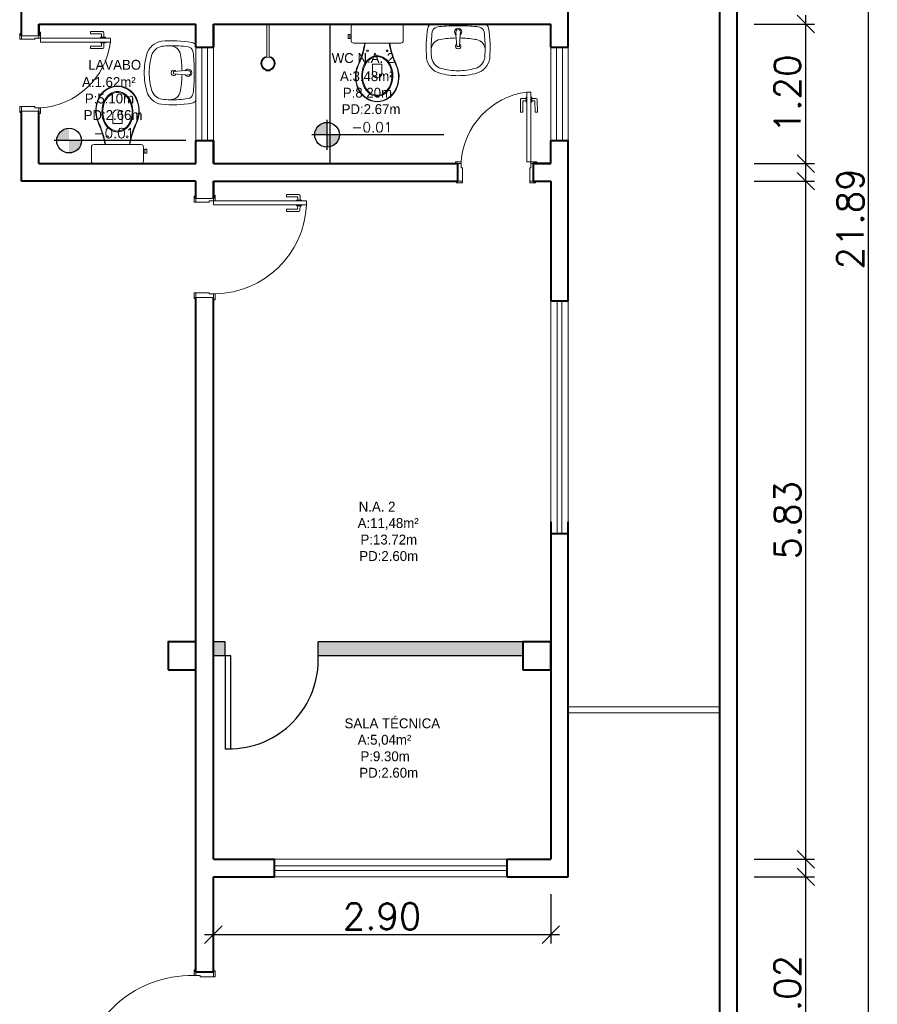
# Model space of a CAD drawing. Header units: millimetres. Extents: x 26 to 1362, y 24 to 358.
# Tile 48 of 256: x 508 to 516, y 141 to 150. Entities that reach past the tile are written whole.
import ezdxf

# ---------------------------------------------------------------- set-up
doc = ezdxf.new("R2010")
doc.units = ezdxf.units.MM
doc.linetypes.add('CONTINU', pattern=[0])
doc.linetypes.add('HIDDEN2', pattern=[4.7625, 3.175, -1.5875])
doc.layers.add('ARQ-PISO', color=8, linetype='Continuous')
doc.layers.add('MB_CONSTRUIR', color=1, linetype='Continuous')
for name, color, linetype, lineweight in [('MB_ALVENARIA', 7, 'Continuous', 40), ('MB_COTA', 7, 'Continuous', 13), ('MB_ESQUADRIA', 7, 'Continuous', 5), ('MB_MOBILIÁRIO', 8, 'Continuous', 13), ('MB_TEXTO_0', 7, 'Continuous', 13)]:
    doc.layers.add(name, color=color, linetype=linetype, lineweight=lineweight)
doc.styles.add('AVANT', font='txt')
doc.styles.add('ROMANS', font='romans.shx')
doc.dimstyles.new('LOHAINA 1-150', dxfattribs={"dimscale": 1.5, "dimtxt": 0.15, "dimasz": 0.1, "dimexe": 0.05, "dimexo": 0.1, "dimgap": 0.03, "dimtad": 1, "dimzin": 5, "dimdsep": 46, "dimtxsty": 'ROMANS', "dimblk": 'OBLIQUE', "dimcen": 0, "dimdle": 0.05, "dimclrd": 256, "dimclre": 256, "dimadec": 0, "dimazin": 0, "dimtfac": 1, "dimtofl": 0, "dimtmove": 2, "dimatfit": 3, "dimfxl": 0.04, "dimtolj": 1, "dimtzin": 1, "dimarcsym": 0})

# ---------------------------------------------------------------- blocks, each defined once
blk = doc.blocks.new('_Oblique')
at = {"color": 0, "linetype": 'ByBlock', "lineweight": -2}
blk.add_line((-0.5, -0.5), (0.5, 0.5), dxfattribs=at)
blk = doc.blocks.new('*D253')
at = {"layer": 'DEFPOINTS', "color": 0, "transparency": 16777216}
for p in [(514.499, 158.9915), (515.6311, 158.9915), (514.499, 137.1015)]:
    blk.add_point(p, dxfattribs=at)
at = {"layer": 'MB_COTA', "lineweight": -2, "transparency": 16777216}
for p, q in [((515.6311, 137.0265), (515.6311, 159.0665)), ((514.649, 158.9915), (515.7061, 158.9915)), ((514.649, 137.1015), (515.7061, 137.1015))]:
    blk.add_line(p, q, dxfattribs=at)
at = {"layer": 'MB_COTA', "lineweight": -2, "transparency": 16777216, "xscale": 0.15, "yscale": 0.15, "zscale": 0.15}
for p, rotation in [((515.6311, 158.9915), 90), ((515.6311, 137.1015), 270)]:
    blk.add_blockref('_Oblique', p, dxfattribs=dict(at, rotation=rotation))
at = {"layer": 'MB_COTA', "color": 0, "transparency": 16777216, "insert": (515.4736, 148.0465), "char_height": 0.225, "attachment_point": 5, "rotation": 90, "style": 'ROMANS'}
blk.add_mtext('\\A1;21.89', dxfattribs=at)
blk = doc.blocks.new('*D254')
at = {"layer": 'DEFPOINTS', "color": 0, "transparency": 16777216}
for p in [(514.499, 149.7215), (515.0914, 149.7215), (514.499, 148.5215)]:
    blk.add_point(p, dxfattribs=at)
at = {"layer": 'MB_COTA', "lineweight": -2, "transparency": 16777216}
for p, q in [((515.0914, 148.4465), (515.0914, 149.7965)), ((514.649, 149.7215), (515.1664, 149.7215)), ((514.649, 148.5215), (515.1664, 148.5215))]:
    blk.add_line(p, q, dxfattribs=at)
at = {"layer": 'MB_COTA', "lineweight": -2, "transparency": 16777216, "xscale": 0.15, "yscale": 0.15, "zscale": 0.15}
for p, rotation in [((515.0914, 149.7215), 90), ((515.0914, 148.5215), 270)]:
    blk.add_blockref('_Oblique', p, dxfattribs=dict(at, rotation=rotation))
at = {"layer": 'MB_COTA', "color": 0, "transparency": 16777216, "insert": (514.9339, 149.1215), "char_height": 0.225, "attachment_point": 5, "rotation": 90, "style": 'ROMANS'}
blk.add_mtext('\\A1;1.20', dxfattribs=at)
blk = doc.blocks.new('*D257')
at = {"layer": 'DEFPOINTS', "color": 0, "transparency": 16777216}
for p in [(514.499, 148.3715), (515.0914, 148.3715), (514.499, 142.5415)]:
    blk.add_point(p, dxfattribs=at)
at = {"layer": 'MB_COTA', "lineweight": -2, "transparency": 16777216}
for p, q in [((515.0914, 142.4665), (515.0914, 148.4465)), ((514.649, 148.3715), (515.1664, 148.3715)), ((514.649, 142.5415), (515.1664, 142.5415))]:
    blk.add_line(p, q, dxfattribs=at)
at = {"layer": 'MB_COTA', "lineweight": -2, "transparency": 16777216, "xscale": 0.15, "yscale": 0.15, "zscale": 0.15}
for p, rotation in [((515.0914, 148.3715), 90), ((515.0914, 142.5415), 270)]:
    blk.add_blockref('_Oblique', p, dxfattribs=dict(at, rotation=rotation))
at = {"layer": 'MB_COTA', "color": 0, "transparency": 16777216, "insert": (514.9339, 145.4565), "char_height": 0.225, "attachment_point": 5, "rotation": 90, "style": 'ROMANS'}
blk.add_mtext('\\A1;5.83', dxfattribs=at)
blk = doc.blocks.new('*D262')
at = {"layer": 'DEFPOINTS', "color": 0, "transparency": 16777216}
for p in [(514.499, 142.3915), (515.0914, 142.3915), (514.499, 140.3715)]:
    blk.add_point(p, dxfattribs=at)
at = {"layer": 'MB_COTA', "lineweight": -2, "transparency": 16777216}
for p, q in [((515.0914, 140.2965), (515.0914, 142.4665)), ((514.649, 142.3915), (515.1664, 142.3915)), ((514.649, 140.3715), (515.1664, 140.3715))]:
    blk.add_line(p, q, dxfattribs=at)
at = {"layer": 'MB_COTA', "lineweight": -2, "transparency": 16777216, "xscale": 0.15, "yscale": 0.15, "zscale": 0.15}
for p, rotation in [((515.0914, 142.3915), 90), ((515.0914, 140.3715), 270)]:
    blk.add_blockref('_Oblique', p, dxfattribs=dict(at, rotation=rotation))
at = {"layer": 'MB_COTA', "color": 0, "transparency": 16777216, "insert": (514.9339, 141.3815), "char_height": 0.225, "attachment_point": 5, "rotation": 90, "style": 'ROMANS'}
blk.add_mtext('\\A1;2.02', dxfattribs=at)
blk = doc.blocks.new('*D265')
at = {"layer": 'DEFPOINTS', "color": 0, "transparency": 16777216}
for p in [(509.999, 142.3915), (512.899, 142.3915), (512.899, 141.894)]:
    blk.add_point(p, dxfattribs=at)
at = {"layer": 'MB_ALVENARIA', "lineweight": -2, "transparency": 16777216}
for p, q in [((509.999, 142.2415), (509.999, 141.819)), ((512.899, 142.2415), (512.899, 141.819)), ((509.924, 141.894), (512.974, 141.894))]:
    blk.add_line(p, q, dxfattribs=at)
at = {"layer": 'MB_ALVENARIA', "lineweight": -2, "transparency": 16777216, "xscale": 0.15, "yscale": 0.15, "zscale": 0.15, "rotation": 180}
blk.add_blockref('_Oblique', (509.999, 141.894), dxfattribs=at)
at = {"layer": 'MB_ALVENARIA', "lineweight": -2, "transparency": 16777216, "xscale": 0.15, "yscale": 0.15, "zscale": 0.15}
blk.add_blockref('_Oblique', (512.899, 141.894), dxfattribs=at)
at = {"layer": 'MB_ALVENARIA', "color": 0, "transparency": 16777216, "insert": (511.449, 142.0515), "char_height": 0.225, "attachment_point": 5, "style": 'ROMANS'}
blk.add_mtext('\\A1;2.90', dxfattribs=at)

msp = doc.modelspace()

# ---------------------------------------------------------------- hatches: boundary and pattern name
at = {"transparency": 33554687}
h = msp.add_hatch(color=9, dxfattribs=at)
h.paths.add_polyline_path([(508.7588, 148.7197), (508.7588, 148.6134, 0.414214), (508.8651, 148.7197)])
h.paths.add_polyline_path([(508.7588, 148.7197), (508.7588, 148.826, 0.414214), (508.6524, 148.7197)])
h = msp.add_hatch(color=9, dxfattribs=at)
h.paths.add_polyline_path([(510.9763, 148.7699), (510.9763, 148.6635, 0.414214), (511.0826, 148.7699)])
h.paths.add_polyline_path([(510.9763, 148.7699), (510.9763, 148.8762, 0.414214), (510.87, 148.7699)])
at = {"layer": 'MB_CONSTRUIR'}
h = msp.add_hatch(color=256, dxfattribs=at)
h.dxf.hatch_style = 1
h.paths.add_polyline_path([(512.659, 144.2915), (512.659, 144.4115), (510.899, 144.4115), (510.899, 144.2915)])
h.paths.add_polyline_path([(510.099, 144.4115), (509.999, 144.4115), (509.999, 144.2915), (510.099, 144.2915)])

# ---------------------------------------------------------------- linework, layer by layer
at = {"transparency": 33554687}
for p, q in [((510.9763, 148.6403), (510.9763, 148.8994)), ((509.7635, 148.7197), (508.6292, 148.7197)), ((511.981, 148.7699), (510.8467, 148.7699))]:
    msp.add_line(p, q, dxfattribs=at)
for centre in [(508.7588, 148.7197), (510.9763, 148.7699)]:
    msp.add_circle(centre, 0.1063, dxfattribs=at)
at = {"layer": 'ARQ-PISO'}
msp.add_lwpolyline([(510.999, 149.7215), (510.999, 148.5215)], dxfattribs=at)
at = {"layer": 'MB_ALVENARIA'}
for p, q in [((514.349, 158.9915), (514.349, 134.7815)), ((513.049, 149.5215), (513.049, 150.5465)), ((508.499, 149.7215), (508.499, 149.6215)), ((512.899, 149.5215), (512.899, 149.7215)), ((512.899, 148.5215), (512.899, 148.7215)), ((513.049, 147.3415), (513.049, 148.7215)), ((509.999, 148.3715), (509.999, 148.2215)), ((513.049, 142.3915), (513.049, 145.4415)), ((509.999, 142.5415), (510.524, 142.5415)), ((512.524, 142.5415), (512.899, 142.5415)), ((509.999, 141.5715), (509.999, 142.3915)), ((509.999, 142.3915), (510.524, 142.3915)), ((512.524, 142.3915), (513.049, 142.3915)), ((509.849, 141.5715), (509.849, 142.0715))]:
    msp.add_line(p, q, dxfattribs=at)
at = {"layer": 'MB_ALVENARIA', "linetype": 'CONTINU'}
msp.add_line((514.499, 158.9915), (514.499, 134.6315), dxfattribs=at)
at = {"layer": 'MB_ALVENARIA'}
for points in [[(508.349, 149.6215), (508.349, 150.0215)], [(508.499, 149.7215), (509.849, 149.7215)], [(508.499, 149.6215), (508.499, 149.7215)], [(509.849, 149.5215), (509.849, 149.7215), (509.849, 149.7215)], [(509.999, 149.5215), (509.999, 149.7215)], [(509.999, 149.7215), (512.899, 149.7215)], [(509.999, 149.7215), (509.999, 149.5215)], [(509.849, 149.5215), (509.999, 149.5215)], [(512.899, 149.5215), (513.049, 149.5215)], [(508.349, 148.3715), (508.349, 148.3715), (508.349, 148.9715)], [(508.499, 148.5215), (508.499, 148.9715)], [(509.849, 148.5215), (509.849, 148.7215)], [(509.849, 148.7215), (509.999, 148.7215)], [(509.999, 148.5215), (509.999, 148.7215)], [(509.999, 148.7215), (509.999, 148.5215)], [(512.899, 148.7215), (513.049, 148.7215)], [(508.499, 148.5215), (509.849, 148.5215)], [(509.999, 148.5215), (512.099, 148.5215)], [(512.099, 148.3715), (512.099, 148.5215)], [(512.749, 148.5215), (512.899, 148.5215)], [(512.899, 148.5215), (512.749, 148.5215), (512.749, 148.3715)], [(509.849, 148.3715), (508.349, 148.3715)], [(509.849, 148.2215), (509.849, 148.3715)], [(509.999, 148.2215), (509.999, 148.3715)], [(509.999, 148.3715), (512.099, 148.3715)], [(512.749, 148.3715), (512.899, 148.3715)], [(512.899, 148.3715), (512.899, 147.3415)], [(509.849, 142.0715), (509.849, 147.3715)], [(509.999, 142.5415), (509.999, 147.3639)], [(512.899, 147.3415), (513.049, 147.3415)], [(512.899, 145.4415), (512.899, 142.5415)], [(512.899, 145.3415), (513.049, 145.3415)], [(509.609, 144.1715), (509.849, 144.1715), (509.849, 144.4115), (509.609, 144.4115), (509.609, 144.1715)], [(512.659, 144.1715), (512.899, 144.1715), (512.899, 144.4115), (512.659, 144.4115), (512.659, 144.1715)], [(510.524, 142.3915), (510.524, 142.5415)], [(512.524, 142.3915), (512.524, 142.5415)], [(509.999, 141.5715), (509.849, 141.5715)]]:
    msp.add_lwpolyline(points, dxfattribs=at)
at = {"layer": 'MB_CONSTRUIR'}
for p, q in [((510.099, 144.4115), (509.999, 144.4115)), ((512.659, 144.4115), (510.899, 144.4115)), ((510.099, 144.2915), (509.999, 144.2915)), ((510.099, 144.2915), (510.099, 143.4915)), ((510.149, 144.2915), (510.099, 144.2915)), ((510.149, 143.4915), (510.149, 144.2915)), ((512.659, 144.2915), (510.899, 144.2915)), ((510.099, 143.4915), (510.149, 143.4915))]:
    msp.add_line(p, q, dxfattribs=at)
for points in [[(510.099, 144.2915), (510.099, 144.4115)], [(510.899, 144.2915), (510.899, 144.4115)]]:
    msp.add_lwpolyline(points, dxfattribs=at)
msp.add_arc((510.1365, 144.2548), 0.7634, 269.06177, 2.75699, dxfattribs=at)
at = {"layer": 'MB_ESQUADRIA'}
for p, q in [((508.9416, 149.6561), (508.9416, 149.6361)), ((509.0486, 149.6561), (508.9416, 149.6561)), ((508.9416, 149.6561), (508.9416, 149.6361)), ((509.0486, 149.6561), (508.9416, 149.6561)), ((509.0586, 149.6074), (509.0586, 149.6461)), ((509.0586, 149.6074), (509.0586, 149.6461)), ((508.349, 149.5915), (508.349, 149.6265)), ((508.349, 149.5915), (508.349, 149.6265)), ((508.349, 149.5915), (508.349, 149.6265)), ((508.349, 149.5915), (508.349, 149.6265)), ((508.499, 149.6215), (508.349, 149.6215)), ((508.349, 149.6215), (508.349, 149.6215)), ((508.464, 149.5915), (508.349, 149.5915)), ((508.464, 149.5915), (508.349, 149.5915)), ((508.464, 149.5915), (508.349, 149.5915)), ((508.464, 149.5915), (508.349, 149.5915)), ((508.464, 149.6015), (508.499, 149.6015)), ((508.464, 149.6015), (508.464, 149.5915)), ((508.464, 149.6015), (508.499, 149.6015)), ((508.464, 149.6015), (508.464, 149.5915)), ((508.464, 149.6015), (508.499, 149.6015)), ((508.464, 149.6015), (508.464, 149.5915)), ((508.464, 149.6015), (508.499, 149.6015)), ((508.464, 149.6015), (508.464, 149.5915)), ((508.499, 149.6015), (508.499, 149.6265)), ((508.499, 149.6015), (508.499, 149.6265)), ((508.499, 149.6015), (508.499, 149.6265)), ((508.499, 149.6015), (508.499, 149.6265)), ((508.499, 149.6215), (508.499, 149.6215)), ((508.9416, 149.6361), (509.0336, 149.6361)), ((508.9416, 149.6361), (509.0336, 149.6361)), ((509.0285, 149.6074), (509.0285, 149.6011)), ((509.0711, 149.6074), (509.0285, 149.6074)), ((509.0285, 149.6074), (509.0285, 149.6011)), ((509.0711, 149.6074), (509.0285, 149.6074)), ((509.0285, 149.5597), (509.0285, 149.5661)), ((509.0285, 149.5597), (509.0285, 149.5661)), ((509.0711, 149.5597), (509.0285, 149.5597)), ((509.0711, 149.5597), (509.0285, 149.5597)), ((509.0385, 149.5361), (509.0386, 149.5597)), ((509.0385, 149.5361), (509.0386, 149.5597)), ((509.0386, 149.6311), (509.0386, 149.6074)), ((509.0386, 149.6311), (509.0386, 149.6074)), ((509.0586, 149.5597), (509.0585, 149.5211)), ((509.0586, 149.5597), (509.0585, 149.5211)), ((509.0711, 149.6011), (509.0711, 149.6074)), ((509.0711, 149.6011), (509.0711, 149.6074)), ((509.0711, 149.5661), (509.0711, 149.5597)), ((509.0711, 149.5661), (509.0711, 149.5597)), ((508.9415, 149.5112), (508.9415, 149.5312)), ((508.9415, 149.5312), (509.0335, 149.5311)), ((508.9415, 149.5112), (508.9415, 149.5312)), ((508.9415, 149.5312), (509.0335, 149.5311)), ((509.0485, 149.5111), (508.9415, 149.5112)), ((509.0485, 149.5111), (508.9415, 149.5112)), ((512.6387, 149.071), (512.6387, 148.964)), ((512.6387, 149.071), (512.6387, 148.964)), ((512.6873, 149.081), (512.6486, 149.081)), ((512.6873, 149.081), (512.6486, 149.081)), ((512.6587, 148.964), (512.6587, 149.056)), ((512.6587, 148.964), (512.6587, 149.056)), ((512.6637, 149.061), (512.6873, 149.061)), ((512.6637, 149.061), (512.6873, 149.061)), ((512.6936, 149.0936), (512.6873, 149.0936)), ((512.6873, 149.0936), (512.6873, 149.0509)), ((512.6936, 149.0936), (512.6873, 149.0936)), ((512.6873, 149.0936), (512.6873, 149.0509)), ((512.6873, 149.0509), (512.6936, 149.0509)), ((512.6873, 149.0509), (512.6936, 149.0509)), ((512.7286, 149.0936), (512.735, 149.0936)), ((512.7286, 149.0936), (512.735, 149.0936)), ((512.735, 149.051), (512.7286, 149.051)), ((512.735, 149.051), (512.7286, 149.051)), ((512.735, 149.0936), (512.735, 149.051)), ((512.735, 149.0936), (512.735, 149.051)), ((512.735, 149.081), (512.7736, 149.081)), ((512.735, 149.081), (512.7736, 149.081)), ((512.7586, 149.061), (512.735, 149.061)), ((512.7586, 149.061), (512.735, 149.061)), ((512.7637, 148.964), (512.7636, 149.056)), ((512.7637, 148.964), (512.7636, 149.056)), ((512.7836, 149.0711), (512.7837, 148.9641)), ((512.7836, 149.0711), (512.7837, 148.9641)), ((508.464, 149.0115), (508.349, 149.0114)), ((508.464, 149.0115), (508.349, 149.0114)), ((508.349, 149.0114), (508.349, 148.9764)), ((508.349, 149.0114), (508.349, 148.9764)), ((508.464, 149.0015), (508.464, 149.0115)), ((508.464, 149.0015), (508.464, 149.0115)), ((508.464, 149.0015), (508.499, 149.0015)), ((508.464, 149.0015), (508.499, 149.0015)), ((508.499, 149.0015), (508.499, 148.9765)), ((508.499, 149.0015), (508.499, 148.9765)), ((512.6387, 148.964), (512.6587, 148.964)), ((512.6387, 148.964), (512.6587, 148.964)), ((512.7837, 148.9641), (512.7637, 148.964)), ((512.7837, 148.9641), (512.7637, 148.964)), ((512.129, 148.5215), (512.104, 148.5215)), ((512.129, 148.5215), (512.104, 148.5215)), ((512.129, 148.4865), (512.129, 148.5215)), ((512.129, 148.4865), (512.129, 148.5215)), ((512.129, 148.4865), (512.139, 148.4865)), ((512.129, 148.4865), (512.139, 148.4865)), ((512.139, 148.4865), (512.139, 148.3715)), ((512.139, 148.4865), (512.139, 148.3715)), ((512.719, 148.4865), (512.7191, 148.3715)), ((512.729, 148.4865), (512.719, 148.4865)), ((512.719, 148.4865), (512.7191, 148.3715)), ((512.729, 148.4865), (512.719, 148.4865)), ((512.719, 148.4865), (512.7191, 148.3715)), ((512.729, 148.4865), (512.719, 148.4865)), ((512.719, 148.4865), (512.7191, 148.3715)), ((512.729, 148.4865), (512.719, 148.4865)), ((512.729, 148.5215), (512.754, 148.5215)), ((512.729, 148.4865), (512.729, 148.5215)), ((512.729, 148.5215), (512.754, 148.5215)), ((512.729, 148.4865), (512.729, 148.5215)), ((512.729, 148.5215), (512.754, 148.5215)), ((512.729, 148.4865), (512.729, 148.5215)), ((512.729, 148.5215), (512.754, 148.5215)), ((512.729, 148.4865), (512.729, 148.5215)), ((512.749, 148.5215), (512.749, 148.5215)), ((512.139, 148.3715), (512.104, 148.3715)), ((512.139, 148.3715), (512.104, 148.3715)), ((512.7191, 148.3715), (512.7541, 148.3715)), ((512.7191, 148.3715), (512.7541, 148.3715)), ((512.7191, 148.3715), (512.7541, 148.3715)), ((512.7191, 148.3715), (512.7541, 148.3715)), ((512.749, 148.3715), (512.749, 148.3715)), ((509.849, 148.1915), (509.849, 148.2265)), ((509.849, 148.1915), (509.849, 148.2265)), ((509.999, 148.2215), (509.849, 148.2215)), ((509.999, 148.2014), (509.999, 148.2264)), ((509.999, 148.2014), (509.999, 148.2264)), ((510.6266, 148.2561), (510.6266, 148.2361)), ((510.7336, 148.256), (510.6266, 148.2561)), ((510.6266, 148.2361), (510.7186, 148.236)), ((510.7135, 148.2074), (510.7135, 148.2011)), ((510.7561, 148.2074), (510.7135, 148.2074)), ((510.7236, 148.231), (510.7236, 148.2074)), ((510.7436, 148.2074), (510.7436, 148.246)), ((510.7561, 148.201), (510.7561, 148.2074)), ((509.964, 148.1914), (509.849, 148.1915)), ((509.964, 148.1914), (509.849, 148.1915)), ((509.964, 148.2014), (509.999, 148.2014)), ((509.964, 148.2014), (509.964, 148.1914)), ((509.964, 148.2014), (509.999, 148.2014)), ((509.964, 148.2014), (509.964, 148.1914)), ((510.6265, 148.1111), (510.6265, 148.1311)), ((510.6265, 148.1311), (510.7185, 148.1311)), ((510.7135, 148.1597), (510.7135, 148.1661)), ((510.7561, 148.1597), (510.7135, 148.1597)), ((510.7235, 148.1361), (510.7236, 148.1597)), ((510.7436, 148.1597), (510.7435, 148.1211)), ((510.7561, 148.166), (510.7561, 148.1597)), ((510.7335, 148.1111), (510.6265, 148.1111)), ((509.964, 147.4114), (509.849, 147.4114)), ((509.849, 147.4114), (509.849, 147.3764)), ((509.964, 147.4014), (509.964, 147.4114)), ((509.964, 147.4014), (509.999, 147.4014)), ((509.999, 147.4015), (509.999, 147.3764)), ((513.049, 143.8515), (514.349, 143.8515)), ((513.049, 143.8015), (514.349, 143.8015)), ((509.849, 141.5415), (509.849, 141.5665)), ((509.884, 141.5415), (509.849, 141.5415)), ((509.884, 141.5415), (509.884, 141.5315)), ((509.884, 141.5315), (509.999, 141.5316)), ((509.999, 141.5316), (509.999, 141.5666))]:
    msp.add_line(p, q, dxfattribs=at)
for points in [[(508.349, 149.5915), (508.334, 149.5915), (508.334, 149.6415), (508.349, 149.6415), (508.349, 149.6265)], [(508.349, 149.5915), (508.334, 149.5915), (508.334, 149.6415), (508.349, 149.6415), (508.349, 149.6265)], [(508.349, 149.5915), (508.334, 149.5915), (508.334, 149.6415), (508.349, 149.6415), (508.349, 149.6265)], [(508.349, 149.5915), (508.334, 149.5915), (508.334, 149.6415), (508.349, 149.6415), (508.349, 149.6265)], [(508.499, 149.6265), (508.499, 149.6515), (508.514, 149.6515), (508.514, 149.6015), (508.499, 149.6015), (508.499, 149.6015)], [(508.499, 149.6265), (508.499, 149.6515), (508.514, 149.6515), (508.514, 149.6015), (508.499, 149.6015), (508.499, 149.6015)], [(508.499, 149.6265), (508.499, 149.6515), (508.514, 149.6515), (508.514, 149.6015), (508.499, 149.6015), (508.499, 149.6015)], [(508.499, 149.6265), (508.499, 149.6515), (508.514, 149.6515), (508.514, 149.6015), (508.499, 149.6015), (508.499, 149.6015)], [(509.114, 149.5665), (508.514, 149.5665), (508.514, 149.6015), (509.114, 149.6015), (509.114, 149.5665)], [(509.849, 148.7215), (509.849, 149.5215)], [(509.899, 148.7215), (509.899, 149.5215)], [(509.949, 148.7215), (509.949, 149.5215)], [(509.999, 148.7215), (509.999, 149.5215)], [(512.899, 148.7215), (512.899, 149.5215)], [(512.949, 148.7215), (512.949, 149.5215)], [(512.999, 148.7215), (512.999, 149.5215)], [(513.049, 148.7215), (513.049, 149.5215)], [(512.694, 149.1365), (512.694, 148.5365), (512.729, 148.5365), (512.729, 149.1365), (512.694, 149.1365)], [(508.349, 149.0114), (508.334, 149.0114), (508.334, 148.9614), (508.349, 148.9614), (508.349, 148.9764)], [(508.349, 149.0114), (508.334, 149.0114), (508.334, 148.9614), (508.349, 148.9614), (508.349, 148.9764)], [(508.349, 148.9715), (508.499, 148.9715)], [(508.499, 148.9765), (508.499, 148.9515), (508.514, 148.9515), (508.514, 149.0015), (508.499, 149.0015), (508.499, 149.0015)], [(508.499, 148.9765), (508.499, 148.9515), (508.514, 148.9515), (508.514, 149.0015), (508.499, 149.0015), (508.499, 149.0015)], [(512.104, 148.5215), (512.079, 148.5215), (512.079, 148.5365), (512.129, 148.5365), (512.129, 148.5215), (512.129, 148.5215)], [(512.104, 148.5215), (512.079, 148.5215), (512.079, 148.5365), (512.129, 148.5365), (512.129, 148.5215), (512.129, 148.5215)], [(512.754, 148.5215), (512.779, 148.5215), (512.779, 148.5365), (512.729, 148.5365), (512.729, 148.5215), (512.729, 148.5215)], [(512.754, 148.5215), (512.779, 148.5215), (512.779, 148.5365), (512.729, 148.5365), (512.729, 148.5215), (512.729, 148.5215)], [(512.754, 148.5215), (512.779, 148.5215), (512.779, 148.5365), (512.729, 148.5365), (512.729, 148.5215), (512.729, 148.5215)], [(512.754, 148.5215), (512.779, 148.5215), (512.779, 148.5365), (512.729, 148.5365), (512.729, 148.5215), (512.729, 148.5215)], [(512.139, 148.3715), (512.139, 148.3565), (512.089, 148.3565), (512.089, 148.3715), (512.104, 148.3715)], [(512.139, 148.3715), (512.139, 148.3565), (512.089, 148.3565), (512.089, 148.3715), (512.104, 148.3715)], [(512.7191, 148.3715), (512.7191, 148.3565), (512.7691, 148.3565), (512.7691, 148.3715), (512.7541, 148.3715)], [(512.7191, 148.3715), (512.7191, 148.3565), (512.7691, 148.3565), (512.7691, 148.3715), (512.7541, 148.3715)], [(512.7191, 148.3715), (512.7191, 148.3565), (512.7691, 148.3565), (512.7691, 148.3715), (512.7541, 148.3715)], [(512.7191, 148.3715), (512.7191, 148.3565), (512.7691, 148.3565), (512.7691, 148.3715), (512.7541, 148.3715)], [(509.849, 148.1915), (509.834, 148.1915), (509.834, 148.2415), (509.849, 148.2415), (509.849, 148.2265)], [(509.849, 148.1915), (509.834, 148.1915), (509.834, 148.2415), (509.849, 148.2415), (509.849, 148.2265)], [(509.999, 148.2264), (509.999, 148.2514), (510.014, 148.2514), (510.014, 148.2014), (509.999, 148.2014), (509.999, 148.2014)], [(509.999, 148.2264), (509.999, 148.2514), (510.014, 148.2514), (510.014, 148.2014), (509.999, 148.2014), (509.999, 148.2014)], [(509.849, 147.4114), (509.834, 147.4114), (509.834, 147.3614), (509.849, 147.3614), (509.849, 147.3764)], [(509.849, 147.3715), (509.999, 147.3715)], [(509.999, 147.3764), (509.999, 147.3515), (510.014, 147.3515), (510.014, 147.4015), (509.999, 147.4015), (509.999, 147.4014)], [(512.899, 145.3415), (512.899, 147.3415)], [(512.954, 145.3415), (512.954, 147.3415)], [(512.994, 145.3415), (512.994, 147.3415)], [(513.049, 147.3415), (513.049, 145.3415)], [(510.524, 142.5415), (512.524, 142.5415)], [(510.524, 142.4865), (512.524, 142.4865)], [(510.524, 142.4465), (512.524, 142.4465)], [(512.524, 142.3915), (510.524, 142.3915)], [(509.849, 141.5665), (509.849, 141.5915), (509.834, 141.5915), (509.834, 141.5415), (509.849, 141.5415), (509.849, 141.5415)], [(509.999, 141.5316), (510.014, 141.5316), (510.014, 141.5816), (509.999, 141.5816), (509.999, 141.5666)]]:
    msp.add_lwpolyline(points, dxfattribs=at)
msp.add_lwpolyline([(509.999, 148.1664), (510.799, 148.1664), (510.799, 148.2014), (509.999, 148.2014)], close=True, dxfattribs=at)
for centre, radius, start, end in [((509.0486, 149.6461), 0.01, 359.97107, 89.97107), ((509.0486, 149.6461), 0.01, 359.97107, 89.97107), ((508.4706, 149.6487), 0.6487, 273.84016, 352.71463), ((509.0336, 149.6311), 0.005, 359.97107, 89.97107), ((509.0336, 149.6311), 0.005, 359.97107, 89.97107), ((509.0335, 149.5361), 0.005, 269.97107, 359.97107), ((509.0335, 149.5361), 0.005, 269.97107, 359.97107), ((509.0485, 149.5211), 0.01, 269.97107, 359.97107), ((509.0485, 149.5211), 0.01, 269.97107, 359.97107), ((512.7763, 148.493), 0.6487, 97.28537, 176.15984), ((512.6487, 149.071), 0.01, 90.02893, 180.02893), ((512.6487, 149.071), 0.01, 90.02893, 180.02893), ((512.6637, 149.056), 0.005, 90.02893, 180.02893), ((512.6637, 149.056), 0.005, 90.02893, 180.02893), ((512.7586, 149.056), 0.005, 0.02893, 90.02893), ((512.7586, 149.056), 0.005, 0.02893, 90.02893), ((512.7736, 149.071), 0.01, 0.02893, 90.02893), ((512.7736, 149.071), 0.01, 0.02893, 90.02893), ((510.7186, 148.231), 0.005, 359.97107, 89.97107), ((510.7336, 148.246), 0.01, 359.97107, 89.97107), ((510.7185, 148.1361), 0.005, 269.97107, 359.97107), ((510.7335, 148.1211), 0.01, 269.97107, 359.97107)]:
    msp.add_arc(centre, radius, start, end, dxfattribs=at)
at = {"layer": 'MB_ESQUADRIA', "linetype": 'HIDDEN2'}
for centre, radius, start, end in [((508.4706, 149.6487), 0.6487, 273.84016, 352.71463), ((512.7763, 148.493), 0.6487, 97.28537, 176.15984), ((509.9981, 148.2031), 0.8018, 271.14056, 357.34932), ((509.806, 140.5849), 0.957, 88.32181, 180.50129)]:
    msp.add_arc(centre, radius, start, end, dxfattribs=at)
at = {"layer": 'MB_MOBILIÁRIO'}
for p, q in [((510.4586, 149.4434), (510.4586, 149.7215)), ((510.4786, 149.7215), (510.4586, 149.7215)), ((510.4786, 149.4434), (510.4786, 149.7215)), ((511.2041, 149.7215), (511.6114, 149.7215)), ((512.0837, 149.6511), (512.0853, 149.6298)), ((512.1226, 149.6511), (512.121, 149.6298)), ((512.0845, 149.6295), (512.0929, 149.5319)), ((512.121, 149.6298), (512.1134, 149.5319)), ((512.0979, 149.5273), (512.1084, 149.5273)), ((509.6548, 149.308), (509.6548, 149.2976)), ((509.7571, 149.3215), (509.6594, 149.313)), ((509.7787, 149.3223), (509.7574, 149.3206)), ((510.4487, 149.3197), (510.4504, 149.3254)), ((510.4686, 149.3161), (510.4686, 149.3226)), ((510.4686, 149.3161), (510.4686, 149.3226)), ((510.4864, 149.3253), (510.488, 149.3198)), ((509.7573, 149.285), (509.6594, 149.2926)), ((509.7787, 149.2833), (509.7573, 149.285)), ((509.3777, 148.5215), (508.9704, 148.5215))]:
    msp.add_line(p, q, dxfattribs=at)
for points in [[(511.2041, 149.7215), (511.2041, 149.7215), (511.1963, 149.7201), (511.1898, 149.7158), (511.1855, 149.7093), (511.1841, 149.7014), (511.1841, 149.5776), (511.1841, 149.5776), (511.1855, 149.5697), (511.1898, 149.5633), (511.1963, 149.559), (511.2041, 149.5576), (511.4074, 149.5576)], [(511.6114, 149.7215), (511.6114, 149.7215), (511.6193, 149.7201), (511.625, 149.7158), (511.6293, 149.7093), (511.6308, 149.7014), (511.6308, 149.5776), (511.6308, 149.5776), (511.6293, 149.5697), (511.625, 149.5633), (511.6193, 149.559), (511.6114, 149.5576), (511.4074, 149.5576)], [(511.1712, 149.5962), (511.1562, 149.5962), (511.1562, 149.6141), (511.1562, 149.632), (511.1712, 149.632), (511.1712, 149.6291), (511.1841, 149.6291)], [(511.1712, 149.6291), (511.1712, 149.5991)], [(511.1712, 149.5991), (511.1841, 149.5991)], [(511.1712, 149.5962), (511.1712, 149.5991)], [(511.3051, 149.5568), (511.3051, 149.5568), (511.3053, 149.5576)], [(511.5098, 149.5568), (511.5098, 149.5568), (511.5096, 149.5576)], [(511.3673, 149.2991), (511.3673, 149.3765), (511.4081, 149.3765)], [(511.4482, 149.2991), (511.4482, 149.3765), (511.4074, 149.3765)], [(509.1336, 148.9438), (509.1336, 148.8665), (509.1744, 148.8665)], [(509.2145, 148.9438), (509.2145, 148.8665), (509.1737, 148.8665)], [(508.9704, 148.5215), (508.9704, 148.5215), (508.9625, 148.5229), (508.9568, 148.5272), (508.9525, 148.5337), (508.9511, 148.5415), (508.9511, 148.6654), (508.9511, 148.6654), (508.9525, 148.6732), (508.9568, 148.6797), (508.9625, 148.684), (508.9704, 148.6854), (509.1744, 148.6854)], [(509.072, 148.6861), (509.072, 148.6861), (509.0722, 148.6854)], [(509.3777, 148.5215), (509.3777, 148.5215), (509.3856, 148.5229), (509.392, 148.5272), (509.3963, 148.5337), (509.3977, 148.5415), (509.3977, 148.6654), (509.3977, 148.6654), (509.3963, 148.6732), (509.392, 148.6797), (509.3856, 148.684), (509.3777, 148.6854), (509.1744, 148.6854)], [(509.2768, 148.6861), (509.2768, 148.6861), (509.2766, 148.6854)], [(509.4106, 148.6468), (509.4257, 148.6468), (509.4257, 148.6289), (509.4257, 148.611), (509.4106, 148.611), (509.4106, 148.6138), (509.3977, 148.6138)], [(509.4106, 148.6439), (509.3977, 148.6439)], [(509.4106, 148.6468), (509.4106, 148.6439)], [(509.4106, 148.6138), (509.4106, 148.6439)]]:
    msp.add_lwpolyline(points, dxfattribs=at)
for points in [[(511.4074, 149.4495, 0.124451), (511.3583, 149.4371, 0.105729), (511.3131, 149.3985, 0.086876), (511.2847, 149.344, 0.077041), (511.274, 149.2755, 0.077041), (511.2847, 149.2071, 0.086876), (511.3131, 149.1525, 0.105729), (511.3583, 149.114, 0.124451), (511.4074, 149.1016, 0.124451), (511.4566, 149.114, 0.105729), (511.5018, 149.1525, 0.086876), (511.5302, 149.2071, 0.077041), (511.5408, 149.2755, 0.077041), (511.5302, 149.344, 0.086876), (511.5018, 149.3985, 0.105729), (511.4566, 149.4371, 0.124451)], [(511.4074, 149.4413, 0.124451), (511.3615, 149.4297, 0.105729), (511.3187, 149.3932, 0.086876), (511.2915, 149.3412, 0.077041), (511.2814, 149.2755, 0.077041), (511.2915, 149.2098, 0.086876), (511.3187, 149.1578, 0.105729), (511.3615, 149.1213, 0.124451), (511.4074, 149.1097, 0.124451), (511.4534, 149.1213, 0.105729), (511.4962, 149.1578, 0.086876), (511.5233, 149.2098, 0.077041), (511.5335, 149.2755, 0.077041), (511.5233, 149.3412, 0.086876), (511.4962, 149.3932, 0.105729), (511.4534, 149.4297, 0.124451)], [(509.1744, 148.7935, 0.124451), (509.2235, 148.8059, 0.105729), (509.2687, 148.8445, 0.086876), (509.2972, 148.899, 0.077041), (509.3078, 148.9675, 0.077041), (509.2972, 149.0359, 0.086876), (509.2687, 149.0905, 0.105729), (509.2235, 149.129, 0.124451), (509.1744, 149.1414, 0.124451), (509.1253, 149.129, 0.105729), (509.0801, 149.0905, 0.086876), (509.0516, 149.0359, 0.077041), (509.041, 148.9675, 0.077041), (509.0516, 148.899, 0.086876), (509.0801, 148.8445, 0.105729), (509.1253, 148.8059, 0.124451)], [(509.1744, 148.8016, 0.124451), (509.2203, 148.8132, 0.105729), (509.2631, 148.8497, 0.086876), (509.2903, 148.9018, 0.077041), (509.3005, 148.9675, 0.077041), (509.2903, 149.0331, 0.086876), (509.2631, 149.0852, 0.105729), (509.2203, 149.1217, 0.124451), (509.1744, 149.1333, 0.124451), (509.1285, 149.1217, 0.105729), (509.0857, 149.0852, 0.086876), (509.0585, 149.0331, 0.077041), (509.0483, 148.9675, 0.077041), (509.0585, 148.9018, 0.086876), (509.0857, 148.8497, 0.105729), (509.1285, 148.8132, 0.124451)]]:
    msp.add_lwpolyline(points, format="xyb", close=True, dxfattribs=at)
for centre, radius in [((511.3237, 149.4906), 0.00752), ((511.4919, 149.4906), 0.00752), ((510.4686, 149.3834), 0.0541), ((509.0899, 148.7523), 0.00752), ((509.2582, 148.7523), 0.00752)]:
    msp.add_circle(centre, radius, dxfattribs=at)
for centre, radius, start, end in [((512.1031, 149.6542), 0.0309, 307.13786, 232.86214), ((512.1031, 149.6542), 0.0197, 351.10748, 188.89252), ((510.549, 149.6879), 0.7626, 339.69088, 350.16298), ((510.549, 149.6879), 0.7673, 339.69088, 350.16298), ((512.2658, 149.6879), 0.7673, 189.83702, 200.30912), ((512.2658, 149.6879), 0.7626, 189.83702, 200.30912), ((512.0979, 149.5323), 0.005, 184.44626, 270), ((512.1084, 149.5323), 0.005, 270, 355.55374), ((510.4686, 149.3834), 0.0608, 99.46873, 252.61204), ((510.4686, 149.3834), 0.0608, 286.9908, 80.53127), ((484.5948, 160.4601), 28.863, 337.3538, 337.51832), ((486.0329, 159.8613), 27.3099, 337.35144, 337.52574), ((536.782, 159.8613), 27.3099, 202.47426, 202.64856), ((538.2201, 160.4601), 28.863, 202.48168, 202.6462), ((509.6598, 149.308), 0.005, 94.44626, 180), ((509.7817, 149.3028), 0.0309, 217.13786, 142.86214), ((509.7817, 149.3028), 0.0197, 261.10748, 98.89252), ((510.4491, 149.3196), 0.000485, 162.61204, 276.02132), ((510.4532, 149.2806), 0.0388, 66.64666, 96.02132), ((510.4686, 149.3834), 0.0608, 252.61204, 286.9908), ((510.484, 149.2806), 0.0388, 84.71051, 113.35334), ((510.4876, 149.3196), 0.000485, 264.71051, 16.9908), ((511.4749, 149.2683), 0.2549, 162.09039, 205.44583), ((511.4712, 149.2681), 0.2467, 161.86702, 205.76246), ((511.3436, 149.2681), 0.2467, 334.23754, 18.13298), ((511.3399, 149.2683), 0.2549, 334.55417, 17.90961), ((509.6598, 149.2976), 0.005, 180, 265.55374), ((511.4078, 149.2991), 0.0404, 180, 0), ((509.1827, 149.0016), 0.1898, 92.79189, 154.23754), ((509.1827, 149.0016), 0.1851, 92.79189, 154.23754), ((509.1661, 149.0016), 0.1851, 25.76246, 87.20811), ((509.1661, 149.0016), 0.1898, 25.76246, 87.20811), ((511.4157, 149.2413), 0.1898, 205.76246, 267.20811), ((511.4157, 149.2413), 0.1851, 205.76246, 267.20811), ((511.3991, 149.2413), 0.1851, 272.79189, 334.23754), ((511.3991, 149.2413), 0.1898, 272.79189, 334.23754), ((509.2419, 148.9746), 0.2549, 154.55417, 197.90961), ((509.2382, 148.9749), 0.2467, 154.23754, 198.13298), ((509.1106, 148.9749), 0.2467, 341.86702, 25.76246), ((509.1069, 148.9746), 0.2549, 342.09039, 25.44583), ((509.174, 148.9438), 0.0404, 0, 180), ((482.3617, 137.7829), 28.863, 22.48168, 22.6462), ((483.7998, 138.3816), 27.3099, 22.47426, 22.64856), ((534.549, 138.3816), 27.3099, 157.35144, 157.52574), ((535.9871, 137.7829), 28.863, 157.3538, 157.51832), ((508.316, 148.555), 0.7626, 9.83702, 20.30912), ((508.316, 148.555), 0.7673, 9.83702, 20.30912), ((510.0328, 148.555), 0.7673, 159.69088, 170.16298), ((510.0328, 148.555), 0.7626, 159.69088, 170.16298)]:
    msp.add_arc(centre, radius, start, end, dxfattribs=at)
for points in [[(511.8321, 149.4254), (511.824, 149.5125), (511.8275, 149.6002), (511.8423, 149.6865)], [(511.8423, 149.687), (511.8448, 149.7014), (511.8535, 149.714), (511.866, 149.7215)], [(512.1031, 149.7215), (512.1031, 149.7215), (511.866, 149.7215), (511.866, 149.7215)], [(511.8711, 149.4957), (511.87, 149.5488), (511.8732, 149.6019), (511.8808, 149.6545)], [(511.8808, 149.6545), (511.8837, 149.6745), (511.8983, 149.6908), (511.9179, 149.6958)], [(511.9179, 149.6958), (511.9262, 149.698), (511.9348, 149.6994), (511.9433, 149.7001)], [(511.9433, 149.7001), (511.9965, 149.7043), (512.0498, 149.7065), (512.1031, 149.7065)], [(512.1031, 149.7215), (512.1031, 149.7215), (512.3402, 149.7215), (512.3402, 149.7215)], [(512.1031, 149.7065), (512.1565, 149.7065), (512.2098, 149.7043), (512.2629, 149.7001)], [(512.2629, 149.7001), (512.2715, 149.6994), (512.28, 149.698), (512.2884, 149.6958)], [(512.2884, 149.6958), (512.3079, 149.6908), (512.3225, 149.6745), (512.3255, 149.6545)], [(512.3255, 149.6545), (512.3331, 149.6019), (512.3363, 149.5488), (512.3351, 149.4957)], [(512.3402, 149.7215), (512.3528, 149.714), (512.3615, 149.7014), (512.3639, 149.687)], [(512.364, 149.6865), (512.3788, 149.6002), (512.3822, 149.5125), (512.3742, 149.4254)], [(509.4265, 149.4615), (509.4426, 149.5203), (509.4927, 149.5635), (509.553, 149.5739)], [(509.553, 149.5739), (509.64, 149.5819), (509.7278, 149.5785), (509.814, 149.5637)], [(509.8145, 149.5636), (509.8289, 149.5611), (509.8415, 149.5525), (509.849, 149.5399)], [(511.8711, 149.4957), (511.8701, 149.5419), (511.9033, 149.5816), (511.9489, 149.5888)], [(511.9482, 149.5887), (511.9942, 149.5971), (512.0408, 149.6015), (512.0875, 149.6019)], [(512.1188, 149.6019), (512.1629, 149.6015), (512.2069, 149.5976), (512.2504, 149.5901)], [(512.2456, 149.5909), (512.2503, 149.5901), (512.255, 149.5893), (512.2597, 149.5884)], [(512.2597, 149.5884), (512.3042, 149.5802), (512.3361, 149.5409), (512.3351, 149.4957)], [(509.4677, 149.45), (509.4792, 149.4919), (509.515, 149.5228), (509.5579, 149.5311)], [(509.5579, 149.5311), (509.5796, 149.5331), (509.6014, 149.5343), (509.6233, 149.5348)], [(509.6233, 149.5348), (509.6764, 149.536), (509.7295, 149.5327), (509.7821, 149.5251)], [(509.6233, 149.5348), (509.6694, 149.5358), (509.7092, 149.5026), (509.7164, 149.457)], [(509.7821, 149.5251), (509.8021, 149.5222), (509.8183, 149.5076), (509.8234, 149.488)], [(509.8234, 149.488), (509.8255, 149.4797), (509.8269, 149.4712), (509.8276, 149.4626)], [(509.849, 149.3028), (509.849, 149.3028), (509.849, 149.5399), (509.849, 149.5399)], [(511.8749, 149.4303), (511.8729, 149.4521), (511.8716, 149.4739), (511.8711, 149.4957)], [(512.3351, 149.4957), (512.3346, 149.4739), (512.3334, 149.4521), (512.3314, 149.4303)], [(509.4051, 149.3028), (509.4051, 149.3564), (509.4123, 149.4098), (509.4265, 149.4615)], [(509.4479, 149.3028), (509.4479, 149.3525), (509.4546, 149.402), (509.4677, 149.45)], [(509.7163, 149.4578), (509.7247, 149.4118), (509.7291, 149.3652), (509.7294, 149.3184)], [(509.8276, 149.4626), (509.8319, 149.4094), (509.834, 149.3561), (509.834, 149.3028)], [(511.9445, 149.2989), (511.8857, 149.3151), (511.8425, 149.3652), (511.8321, 149.4254)], [(511.9559, 149.3402), (511.914, 149.3517), (511.8832, 149.3874), (511.8749, 149.4303)], [(512.3314, 149.4303), (512.3231, 149.3874), (512.2923, 149.3517), (512.2503, 149.3402)], [(512.3742, 149.4254), (512.3638, 149.3652), (512.3206, 149.3151), (512.2618, 149.2989)], [(512.1031, 149.3204), (512.0534, 149.3204), (512.0039, 149.327), (511.9559, 149.3402)], [(512.2503, 149.3402), (512.2024, 149.327), (512.1529, 149.3204), (512.1031, 149.3204)], [(509.4265, 149.1441), (509.4123, 149.1958), (509.4051, 149.2492), (509.4051, 149.3028)], [(509.4677, 149.1556), (509.4546, 149.2036), (509.4479, 149.2531), (509.4479, 149.3028)], [(509.7294, 149.2871), (509.7291, 149.243), (509.7251, 149.199), (509.7176, 149.1555)], [(509.834, 149.3028), (509.834, 149.2495), (509.8319, 149.1962), (509.8276, 149.143)], [(509.849, 149.3028), (509.849, 149.3028), (509.849, 149.0657), (509.849, 149.0657)], [(512.1031, 149.2775), (512.0495, 149.2775), (511.9962, 149.2847), (511.9445, 149.2989)], [(512.2618, 149.2989), (512.2101, 149.2847), (512.1567, 149.2775), (512.1031, 149.2775)], [(509.553, 149.0317), (509.4927, 149.0421), (509.4426, 149.0853), (509.4265, 149.1441)], [(509.5579, 149.0745), (509.515, 149.0828), (509.4792, 149.1137), (509.4677, 149.1556)], [(509.716, 149.1462), (509.7078, 149.1017), (509.6685, 149.0698), (509.6233, 149.0708)], [(509.7185, 149.1604), (509.7177, 149.1556), (509.7168, 149.1509), (509.716, 149.1462)], [(509.8276, 149.143), (509.8269, 149.1344), (509.8255, 149.1259), (509.8234, 149.1176)], [(509.6233, 149.0708), (509.6014, 149.0713), (509.5796, 149.0725), (509.5579, 149.0745)], [(509.7821, 149.0805), (509.7295, 149.0728), (509.6764, 149.0696), (509.6233, 149.0708)], [(509.8234, 149.1176), (509.8183, 149.098), (509.8021, 149.0834), (509.7821, 149.0805)], [(509.849, 149.0657), (509.8415, 149.0531), (509.8289, 149.0445), (509.8145, 149.042)], [(509.814, 149.0419), (509.7278, 149.0271), (509.64, 149.0237), (509.553, 149.0317)]]:
    msp.add_open_spline(points, degree=3, dxfattribs=at)
for points in [[(512.1147, 149.5497), (512.1213, 149.5458), (512.1257, 149.5386), (512.1257, 149.5304), (512.1257, 149.5304), (512.1257, 149.5179), (512.1156, 149.5078), (512.1031, 149.5078), (512.1031, 149.5078), (512.0907, 149.5078), (512.0806, 149.5179), (512.0806, 149.5304), (512.0806, 149.5386), (512.085, 149.5458), (512.0915, 149.5497)], [(509.6773, 149.2912), (509.6733, 149.2846), (509.6661, 149.2803), (509.6579, 149.2803), (509.6579, 149.2803), (509.6455, 149.2803), (509.6354, 149.2903), (509.6354, 149.3028), (509.6354, 149.3028), (509.6354, 149.3152), (509.6455, 149.3253), (509.6579, 149.3253), (509.6661, 149.3253), (509.6733, 149.3209), (509.6773, 149.3144)]]:
    msp.add_open_spline(points, degree=3, knots=[0.3352857, 0.3352857, 0.3352857, 0.3352857, 0.5, 0.5, 0.5, 0.625, 0.75, 0.75, 0.75, 0.875, 1, 1, 1, 1.164877, 1.164877, 1.164877, 1.164877], dxfattribs=at)

# ---------------------------------------------------------------- texts
at = {"layer": 'MB_TEXTO_0'}
for s, style, p in [('WC N.A. 2', 'AVANT', (511.0163, 149.3865)), ('LAVABO', 'AVANT', (508.9232, 149.3288)), ('A:3.48m²', 'AVANT', (511.0874, 149.2307)), ('A:1.62m²', 'AVANT', (508.8699, 149.1805)), ('P:8.20m', 'AVANT', (511.1117, 149.089)), ('P:5.10m', 'AVANT', (508.8941, 149.0389)), ('PD:2.66m', 'AVANT', (508.884, 148.8972)), ('PD:2.67m', 'AVANT', (511.1015, 148.9474)), ('-0.01', 'ROMANS', (508.9689, 148.7419)), ('-0.01', 'ROMANS', (511.1865, 148.7921)), ('N.A. 2', 'AVANT', (511.2484, 145.5306)), ('A:11,48m²', 'AVANT', (511.2393, 145.3893)), ('P:13.72m', 'AVANT', (511.2636, 145.2476)), ('PD:2.60m', 'AVANT', (511.2535, 145.106)), ('SALA TÉCNICA', 'AVANT', (511.1265, 143.6679)), ('A:5,04m²', 'AVANT', (511.2393, 143.5266)), ('P:9.30m', 'AVANT', (511.2636, 143.3849)), ('PD:2.60m', 'AVANT', (511.2535, 143.2432))]:
    msp.add_text(s, height=0.085, rotation=360, dxfattribs=dict(at, style=style)).set_placement(p)

# ---------------------------------------------------------------- dimensions: what is measured, and where the dimension line sits
at = {"layer": 'MB_ALVENARIA'}
dim = msp.add_linear_dim(base=(512.899, 141.894), p1=(509.999, 142.3915), p2=(512.899, 142.3915), dimstyle='LOHAINA 1-150', dxfattribs=at)
dim.commit()
dim.dimension.update_dxf_attribs({"geometry": '*D265', "text_midpoint": (511.449, 142.0515)})
at = {"layer": 'MB_COTA'}
for base, p1, p2, picture, middle in [((515.6311, 158.9915), (514.499, 137.1015), (514.499, 158.9915), '*D253', (515.4736, 148.0465)), ((515.0914, 149.7215), (514.499, 148.5215), (514.499, 149.7215), '*D254', (514.9339, 149.1215)), ((515.0914, 148.3715), (514.499, 142.5415), (514.499, 148.3715), '*D257', (514.9339, 145.4565)), ((515.0914, 142.3915), (514.499, 140.3715), (514.499, 142.3915), '*D262', (514.9339, 141.3815))]:
    dim = msp.add_linear_dim(base=base, p1=p1, p2=p2, angle=90, dimstyle='LOHAINA 1-150', dxfattribs=at)
    dim.commit()
    dim.dimension.update_dxf_attribs({"geometry": picture, "text_midpoint": middle})

doc.saveas('drawing.dxf')
